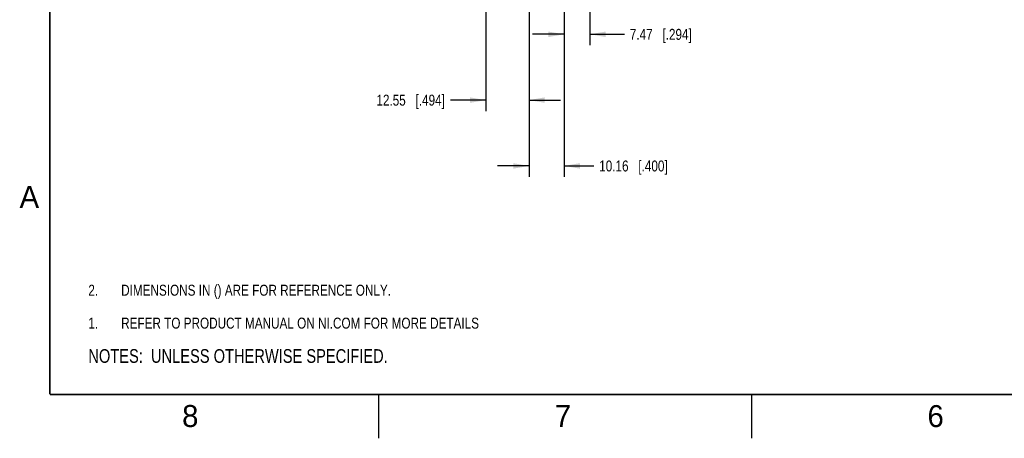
# Model space of a CAD drawing. Header units: inches. Extents: x 0 to 34, y 0 to 22.
# Tile 1 of 42: x 0.2 to 11.4, y 0 to 4.8. Entities that reach past the tile are written whole.
import ezdxf

# ---------------------------------------------------------------- set-up
doc = ezdxf.new("R2010")
doc.units = ezdxf.units.IN
doc.header["$LTSCALE"] = 1.87
doc.header["$MEASUREMENT"] = 0
doc.layers.get('0').update_dxf_attribs({"linetype": 'CONTINUOUS'})
doc.layers.add('DETAIL', color=7, linetype='CONTINUOUS')
doc.layers.add('DIMENSIONS', color=7, linetype='CONTINUOUS')
doc.styles.get("Standard").update_dxf_attribs({"font": 'txt', "width": 0.8})
doc.styles.add('TEXTSTYLE_2', font='txt')
doc.dimstyles.new('DIMSTYLE_1', dxfattribs={"dimtxt": 0.125, "dimasz": 0.18, "dimexe": 0.125, "dimexo": 0.0625, "dimgap": 0.0625, "dimtad": 0, "dimtih": 1, "dimtoh": 1, "dimzin": 0, "dimdsep": 46, "dimtxsty": 'STANDARD', "dimblk": '_FILLED', "dimblk1": '_FILLED', "dimblk2": '_FILLED', "dimcen": 0.09, "dimazin": 0, "dimtp": 0.01, "dimtm": 0.01, "dimtfac": 1, "dimtofl": 0, "dimtmove": 0, "dimatfit": 3, "dimldrblk": '_FILLED', "dimfxl": 1, "dimtolj": 1, "dimtzin": 0, "dimarcsym": 0})

# ---------------------------------------------------------------- blocks, each defined once
blk = doc.blocks.new('CUSTOM_NOTE_BL0', base_point=(3.625, 1.312))
at = {"color": 2, "linetype": 'CONTINUOUS', "width": 0.8}
for s, p in [('1.', (0.938, 1.25)), ('REFER TO PRODUCT MANUAL ON NI.COM FOR MORE DETAILS', (1.312, 1.25))]:
    blk.add_text(s, height=0.125, dxfattribs=at).set_placement(p)
blk = doc.blocks.new('_FILLED')
at = {"color": 0, "linetype": 'BYBLOCK'}
blk.add_solid([(0, 0), (-1, 0.174), (-1, -0.174)], dxfattribs=at)
blk = doc.blocks.new('*D11')
at = {"layer": 'DIMENSIONS', "color": 2, "linetype": 'CONTINUOUS'}
for p, q in [((5.467, 5.362), (5.467, 3.729)), ((5.961, 5.337), (5.961, 3.729)), ((5.467, 3.854), (5.065, 3.854)), ((5.961, 3.854), (6.321, 3.854))]:
    blk.add_line(p, q, dxfattribs=at)
at = {"layer": 'DIMENSIONS', "color": 2, "linetype": 'CONTINUOUS', "xscale": 0.18, "yscale": 0.18, "zscale": 0.18}
blk.add_blockref('_FILLED', (5.467, 3.854), dxfattribs=at)
at = {"layer": 'DIMENSIONS', "color": 2, "linetype": 'CONTINUOUS', "xscale": 0.18, "yscale": 0.18, "zscale": 0.18, "rotation": 180}
blk.add_blockref('_FILLED', (5.961, 3.854), dxfattribs=at)
at = {"layer": 'DIMENSIONS', "color": 2, "linetype": 'CONTINUOUS', "insert": (5.002, 3.916), "char_height": 0.125, "width": 1.225, "attachment_point": 3, "line_spacing_factor": 0.9}
blk.add_mtext('12.55{\\ftxt.shx;\\W1.000000;\\H0.125000; }[.494]', dxfattribs=at)
blk = doc.blocks.new('*D12')
at = {"layer": 'DIMENSIONS', "color": 2, "linetype": 'CONTINUOUS'}
for p, q in [((6.361, 11.814), (6.361, 2.979)), ((5.961, 5.337), (5.961, 2.979)), ((5.961, 3.104), (5.601, 3.104)), ((6.361, 3.104), (6.699, 3.104))]:
    blk.add_line(p, q, dxfattribs=at)
at = {"layer": 'DIMENSIONS', "color": 2, "linetype": 'CONTINUOUS', "xscale": 0.18, "yscale": 0.18, "zscale": 0.18}
blk.add_blockref('_FILLED', (5.961, 3.104), dxfattribs=at)
at = {"layer": 'DIMENSIONS', "color": 2, "linetype": 'CONTINUOUS', "xscale": 0.18, "yscale": 0.18, "zscale": 0.18, "rotation": 180}
blk.add_blockref('_FILLED', (6.361, 3.104), dxfattribs=at)
at = {"layer": 'DIMENSIONS', "color": 2, "linetype": 'CONTINUOUS', "insert": (6.761, 3.166), "char_height": 0.125, "width": 1.225, "attachment_point": 1, "line_spacing_factor": 0.9}
blk.add_mtext('10.16{\\ftxt.shx;\\W1.000000;\\H0.125000; }[.400]', dxfattribs=at)
blk = doc.blocks.new('*D15')
at = {"layer": 'DIMENSIONS', "color": 2, "linetype": 'CONTINUOUS'}
for p, q in [((6.361, 11.814), (6.361, 4.479)), ((6.656, 5.362), (6.656, 4.479)), ((6.361, 4.604), (6.001, 4.604)), ((6.656, 4.604), (7.048, 4.604))]:
    blk.add_line(p, q, dxfattribs=at)
at = {"layer": 'DIMENSIONS', "color": 2, "linetype": 'CONTINUOUS', "xscale": 0.18, "yscale": 0.18, "zscale": 0.18}
blk.add_blockref('_FILLED', (6.361, 4.604), dxfattribs=at)
at = {"layer": 'DIMENSIONS', "color": 2, "linetype": 'CONTINUOUS', "xscale": 0.18, "yscale": 0.18, "zscale": 0.18, "rotation": 180}
blk.add_blockref('_FILLED', (6.656, 4.604), dxfattribs=at)
at = {"layer": 'DIMENSIONS', "color": 2, "linetype": 'CONTINUOUS', "insert": (7.11, 4.666), "char_height": 0.125, "width": 1.125, "attachment_point": 1, "line_spacing_factor": 0.9}
blk.add_mtext('7.47{\\ftxt.shx;\\W1.000000;\\H0.125000; }[.294]', dxfattribs=at)
blk = doc.blocks.new('NOTES_HEADER_BL2', base_point=(3.1215, 0.9375))
at = {"layer": 'DETAIL', "color": 2, "linetype": 'CONTINUOUS', "width": 0.8}
blk.add_text('NOTES:  UNLESS OTHERWISE SPECIFIED.', height=0.156, dxfattribs=at).set_placement((0.9375, 0.8595))
blk = doc.blocks.new('DIMS_REF_BL3', base_point=(3.125, 1.687))
at = {"layer": 'DETAIL', "color": 2, "linetype": 'CONTINUOUS', "width": 0.8}
for s, p in [('2.', (0.938, 1.625)), ('DIMENSIONS IN () ARE FOR REFERENCE ONLY.', (1.312, 1.625))]:
    blk.add_text(s, height=0.125, dxfattribs=at).set_placement(p)

msp = doc.modelspace()

# ---------------------------------------------------------------- linework, layer by layer
at = {"color": 2, "linetype": 'CONTINUOUS'}
for p, q in [((4.25, 0), (4.25, 0.5)), ((8.5, 0), (8.5, 0.5))]:
    msp.add_line(p, q, dxfattribs=at)
at = {"color": 7, "linetype": 'CONTINUOUS', "const_width": 0.02}
for points in [[(0.5, 21.5), (0.5, 0.5)], [(0.5, 0.5), (33.5, 0.5)]]:
    msp.add_lwpolyline(points, dxfattribs=at)

# ---------------------------------------------------------------- block references
at = {"color": 2, "linetype": 'CONTINUOUS'}
msp.add_blockref('CUSTOM_NOTE_BL0', (3.625, 1.312), dxfattribs=at)
at = {"layer": 'DETAIL', "color": 2, "linetype": 'CONTINUOUS'}
for name, p in [('DIMS_REF_BL3', (3.125, 1.687)), ('NOTES_HEADER_BL2', (3.122, 0.938))]:
    msp.add_blockref(name, p, dxfattribs=at)

# ---------------------------------------------------------------- texts
at = {"color": 2, "linetype": 'CONTINUOUS', "char_height": 0.25, "width": 0.25, "attachment_point": 1, "line_spacing_factor": 0.9, "style": 'TEXTSTYLE_2'}
for s, insert in [('A', (0.154, 2.876)), ('8', (2.007, 0.379)), ('7', (6.255, 0.379)), ('6', (10.503, 0.378))]:
    msp.add_mtext(s, dxfattribs=dict(at, insert=insert))

# ---------------------------------------------------------------- dimensions: what is measured, and where the dimension line sits
at = {"layer": 'DIMENSIONS', "color": 2, "linetype": 'CONTINUOUS'}
for base, p1, p2, picture, middle in [((6.361, 3.104), (5.961, 5.399), (6.361, 11.876), '*D12', (7.374, 3.104)), ((6.6556, 4.604), (6.3615, 11.8762), (6.6556, 5.4249), '*D15', (7.6726, 4.604)), ((5.961, 3.854), (5.467, 5.425), (5.961, 5.399), '*D11', (4.39, 3.854))]:
    dim = msp.add_linear_dim(base=base, p1=p1, p2=p2, dimstyle='DIMSTYLE_1', dxfattribs=at)
    dim.commit()
    dim.dimension.update_dxf_attribs({"geometry": picture, "text_midpoint": middle, "dimtype": 160})

doc.saveas('drawing.dxf')
